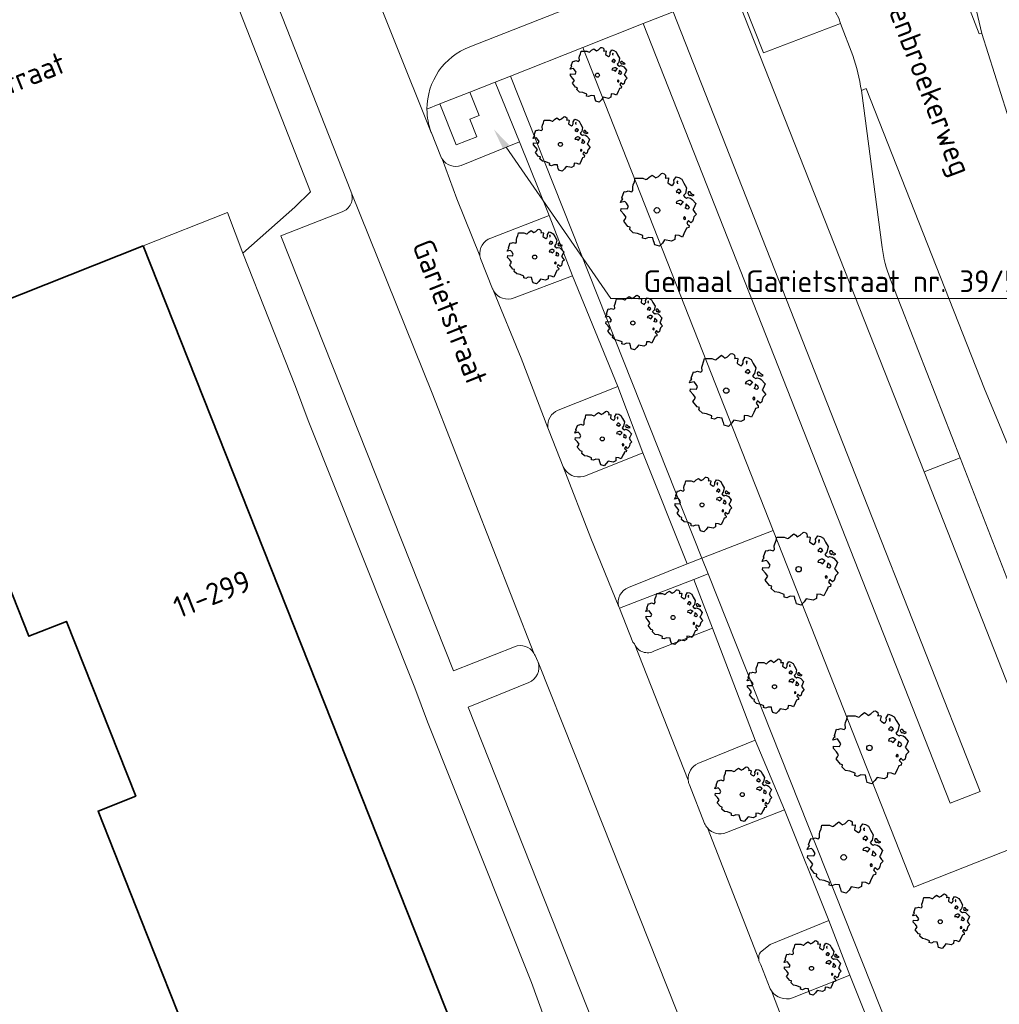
# Model space of a CAD drawing. Header units: metres. Extents: x 152391 to 157968, y 462336 to 467280.
# Tile 153 of 256: x 154747 to 154808, y 464334 to 464395. Entities that reach past the tile are written whole.
import ezdxf
from ezdxf import colors
from ezdxf.entities.mleader import LeaderData, LeaderLine
from ezdxf.enums import TextEntityAlignment as Align
from ezdxf.math import Vec2, Vec3

# ---------------------------------------------------------------- set-up
doc = ezdxf.new("R2010")
doc.units = ezdxf.units.M
doc.header["$LTSCALE"] = 0.75
doc.layers.get('0').update_dxf_attribs({"lineweight": 25})
for name, color, linetype, lineweight in [('B-GV-GR-BOOM-S', 252, 'Continuous', 25), ('B-OI-OG-TERREIN_PLANGEBIED-T18', 1, 'Continuous', 18), ('B-WE-GR-BEPLANTING_CULTUUR_BODEMBEDEKKER-GV', 251, 'Continuous', 18), ('B-WE-GR-BEPLANTING_CULTUUR_HEESTERS-GV', 251, 'Continuous', 18), ('B-WE-GR-GROENVOORZIENING-GV', 251, 'Continuous', 18), ('B-WE-GR-HAAG-GV', 251, 'Continuous', 13), ('B-WE-OG-BEBOUWING-GV', 6, 'Continuous', 35), ('B-WE-OG-BEBOUWING-T18', 1, 'Continuous', 18), ('B-WE-OG-TERREIN_CULTUURSCHEIDING-GV', 251, 'Continuous', 18), ('B-WE-OG-TOPOGRAFIE-T18', 1, 'Continuous', 18), ('B-WE-VH-VERHARDING_ASFALT-GV', 251, 'Continuous', 18), ('B-WE-VH-VERHARDING_BETON-GV', 251, 'Continuous', 18), ('B-WE-VH-VERHARDING_BETONSTRAATSTEEN-GV', 251, 'Continuous', 18), ('B-WE-VH-VERHARDING_TEGEL-GV', 251, 'Continuous', 18)]:
    doc.layers.add(name, color=color, linetype=linetype, lineweight=lineweight)
doc.styles.add('NLCS-ISO-M750-T18', font='NLCS-ISO.ttf', dxfattribs={"height": 1.35})

# ---------------------------------------------------------------- blocks, each defined once
blk = doc.blocks.new('SGR-BOOM_21_30')
at = {"linetype": 'Continuous'}
for p, q in [((-1.109, 1.187), (-1.051, 1.335)), ((-1.051, 1.335), (-1.016, 1.499)), ((-1.016, 1.499), (-0.668, 1.499)), ((-0.668, 1.499), (-0.516, 1.433)), ((-0.516, 1.433), (-0.47, 1.45)), ((-0.47, 1.45), (-0.365, 1.548)), ((-0.365, 1.548), (-0.226, 1.647)), ((-0.226, 1.647), (-0.133, 1.581)), ((-0.133, 1.581), (-0.063, 1.515)), ((-0.063, 1.515), (0.065, 1.581)), ((0.065, 1.581), (0.205, 1.712)), ((0.205, 1.712), (0.263, 1.729)), ((0.263, 1.729), (0.333, 1.696)), ((0.333, 1.696), (0.391, 1.647)), ((0.402, 1.532), (0.379, 1.499)), ((0.379, 1.499), (0.53, 1.515)), ((0.391, 1.647), (0.402, 1.532)), ((0.542, 1.483), (0.507, 1.285)), ((0.507, 1.285), (0.565, 1.236)), ((0.53, 1.515), (0.542, 1.483)), ((0.565, 1.236), (0.693, 1.154)), ((0.751, 1.203), (0.798, 1.285)), ((0.786, 1.4), (0.891, 1.565)), ((0.798, 1.285), (0.786, 1.4)), ((0.891, 1.565), (1.019, 1.532)), ((0.972, 1.368), (0.926, 1.335)), ((0.926, 1.335), (0.949, 1.253)), ((0.949, 1.253), (0.961, 1.236)), ((0.961, 1.269), (0.972, 1.368)), ((1.019, 1.532), (1.158, 1.45)), ((1.158, 1.45), (1.251, 1.269)), ((1.251, 1.269), (1.379, 1.055)), ((-1.633, 0.579), (-1.528, 0.875)), ((-1.528, 0.875), (-1.458, 0.858)), ((-1.458, 0.858), (-1.342, 0.908)), ((-1.342, 0.908), (-1.179, 0.858)), ((-1.179, 0.858), (-1.121, 0.924)), ((-1.133, 1.088), (-1.109, 1.187)), ((-1.121, 0.924), (-1.133, 1.088)), ((0.693, 1.154), (0.751, 1.203)), ((0.937, 0.908), (0.891, 0.875)), ((0.891, 0.875), (0.926, 0.825)), ((0.926, 0.825), (0.984, 0.842)), ((0.972, 0.973), (0.937, 0.908)), ((1.03, 0.973), (0.972, 0.973)), ((0.984, 0.842), (1.03, 0.776)), ((1.077, 0.94), (1.03, 0.973)), ((1.03, 0.776), (1.077, 0.842)), ((1.124, 0.875), (1.077, 0.94)), ((1.077, 0.842), (1.124, 0.875)), ((1.321, 0.793), (1.228, 0.694)), ((1.228, 0.694), (1.275, 0.628)), ((1.275, 0.628), (1.379, 0.563)), ((1.379, 1.055), (1.321, 0.793)), ((1.472, 0.858), (1.438, 0.809)), ((1.438, 0.809), (1.461, 0.743)), ((1.461, 0.743), (1.531, 0.694)), ((1.542, 0.858), (1.472, 0.858)), ((1.531, 0.727), (1.635, 0.678)), ((1.531, 0.694), (1.542, 0.727)), ((1.624, 0.76), (1.542, 0.858)), ((1.728, 0.71), (1.624, 0.76)), ((1.635, 0.678), (1.728, 0.71)), ((-1.703, 0.365), (-1.656, 0.48)), ((-1.493, 0.415), (-1.703, 0.365)), ((-1.679, -0.029), (-1.668, 0.086)), ((-1.668, 0.086), (-1.389, 0.07)), ((-1.656, 0.48), (-1.598, 0.53)), ((-1.598, 0.53), (-1.633, 0.579)), ((-1.423, 0.333), (-1.493, 0.415)), ((-1.33, 0.185), (-1.423, 0.333)), ((-1.389, 0.07), (-1.33, 0.185)), ((0.926, 0.415), (0.891, 0.333)), ((0.891, 0.333), (1.03, 0.316)), ((1.054, 0.464), (0.926, 0.415)), ((1.03, 0.316), (1.112, 0.251)), ((1.112, 0.464), (1.054, 0.464)), ((1.217, 0.398), (1.112, 0.464)), ((1.112, 0.251), (1.205, 0.365)), ((1.205, 0.365), (1.24, 0.415)), ((1.344, 0.185), (1.31, 0.103)), ((1.434, 0.049), (1.31, 0.103)), ((1.356, 0.3), (1.344, 0.234)), ((1.344, 0.234), (1.344, 0.185)), ((1.426, 0.234), (1.356, 0.3)), ((1.379, 0.563), (1.438, 0.595)), ((1.472, 0.201), (1.426, 0.234)), ((1.434, 0.049), (1.507, 0.136)), ((1.438, 0.595), (1.565, 0.563)), ((1.507, 0.136), (1.472, 0.201)), ((1.565, 0.563), (1.635, 0.513)), ((1.635, 0.513), (1.81, 0.316)), ((1.717, 0.103), (1.67, 0.037)), ((1.67, 0.037), (1.763, -0.094)), ((1.81, 0.316), (1.717, 0.103)), ((-1.54, -0.177), (-1.679, -0.029)), ((-1.551, -0.505), (-1.493, -0.423)), ((-1.354, -0.752), (-1.551, -0.505)), ((-1.435, -0.324), (-1.54, -0.177)), ((-1.493, -0.423), (-1.435, -0.324)), ((1.286, -0.292), (1.24, -0.357)), ((1.24, -0.357), (1.251, -0.423)), ((1.263, -0.423), (1.333, -0.407)), ((1.333, -0.341), (1.286, -0.292)), ((1.333, -0.407), (1.333, -0.341)), ((1.461, -0.472), (1.391, -0.587)), ((1.391, -0.587), (1.426, -0.637)), ((1.577, -0.587), (1.461, -0.472)), ((1.658, -0.522), (1.577, -0.587)), ((1.682, -0.423), (1.658, -0.522)), ((1.717, -0.308), (1.682, -0.423)), ((1.845, -0.177), (1.717, -0.308)), ((1.763, -0.094), (1.845, -0.177)), ((-1.249, -0.784), (-1.354, -0.752)), ((-1.272, -0.899), (-1.249, -0.784)), ((-1.109, -1.047), (-1.272, -0.899)), ((-0.912, -1.08), (-1.109, -1.047)), ((-0.668, -1.179), (-0.912, -1.08)), ((-0.679, -1.294), (-0.668, -1.179)), ((0.844, -1.162), (0.833, -1.359)), ((1.03, -1.179), (0.844, -1.162)), ((1.182, -1.244), (1.03, -1.179)), ((1.286, -1.014), (1.182, -1.244)), ((1.356, -0.883), (1.286, -1.014)), ((1.368, -0.834), (1.356, -0.883)), ((1.484, -0.801), (1.368, -0.834)), ((1.426, -0.637), (1.496, -0.702)), ((1.496, -0.702), (1.484, -0.801)), ((-0.551, -1.326), (-0.679, -1.294)), ((-0.4, -1.261), (-0.551, -1.326)), ((-0.191, -1.277), (-0.4, -1.261)), ((-0.156, -1.425), (-0.191, -1.277)), ((-0.133, -1.491), (-0.156, -1.425)), ((-0.098, -1.606), (-0.133, -1.491)), ((0.112, -1.671), (-0.098, -1.606)), ((0.251, -1.524), (0.112, -1.671)), ((0.356, -1.376), (0.251, -1.524)), ((0.682, -1.441), (0.356, -1.376)), ((0.833, -1.359), (0.682, -1.441))]:
    blk.add_line(p, q, dxfattribs=at)
blk.add_circle((0, 0), 0.126, dxfattribs=at)
blk = doc.blocks.new('SGR-BOOM_31_50')
at = {"linetype": 'Continuous'}
for p, q in [((-1.402, 1.78), (-1.355, 1.999)), ((-1.355, 1.999), (-0.89, 1.999)), ((-0.89, 1.999), (-0.688, 1.911)), ((-0.688, 1.911), (-0.626, 1.933)), ((-0.626, 1.933), (-0.487, 2.064)), ((-0.487, 2.064), (-0.301, 2.196)), ((-0.301, 2.196), (-0.177, 2.108)), ((-0.177, 2.108), (-0.084, 2.02)), ((-0.084, 2.02), (0.087, 2.108)), ((0.087, 2.108), (0.273, 2.283)), ((0.273, 2.283), (0.351, 2.305)), ((0.351, 2.305), (0.444, 2.261)), ((0.444, 2.261), (0.521, 2.196)), ((0.537, 2.042), (0.506, 1.999)), ((0.506, 1.999), (0.707, 2.02)), ((0.521, 2.196), (0.537, 2.042)), ((0.723, 1.977), (0.676, 1.714)), ((0.707, 2.02), (0.723, 1.977)), ((1.048, 1.867), (1.188, 2.086)), ((1.064, 1.714), (1.048, 1.867)), ((1.188, 2.086), (1.358, 2.042)), ((1.358, 2.042), (1.545, 1.933)), ((1.545, 1.933), (1.669, 1.692)), ((-1.572, 1.144), (-1.495, 1.232)), ((-1.51, 1.451), (-1.479, 1.582)), ((-1.495, 1.232), (-1.51, 1.451)), ((-1.479, 1.582), (-1.402, 1.78)), ((0.676, 1.714), (0.754, 1.648)), ((0.754, 1.648), (0.924, 1.539)), ((0.924, 1.539), (1.002, 1.604)), ((1.002, 1.604), (1.064, 1.714)), ((1.296, 1.823), (1.234, 1.78)), ((1.234, 1.78), (1.265, 1.67)), ((1.296, 1.298), (1.25, 1.21)), ((1.265, 1.67), (1.281, 1.648)), ((1.281, 1.692), (1.296, 1.823)), ((1.374, 1.298), (1.296, 1.298)), ((1.436, 1.254), (1.374, 1.298)), ((1.498, 1.166), (1.436, 1.254)), ((1.669, 1.692), (1.839, 1.407)), ((1.839, 1.407), (1.762, 1.057)), ((-2.27, 0.487), (-2.208, 0.641)), ((-2.208, 0.641), (-2.131, 0.706)), ((-2.177, 0.772), (-2.038, 1.166)), ((-2.131, 0.706), (-2.177, 0.772)), ((-2.038, 1.166), (-1.944, 1.144)), ((-1.944, 1.144), (-1.789, 1.21)), ((-1.789, 1.21), (-1.572, 1.144)), ((1.25, 1.21), (1.188, 1.166)), ((1.188, 1.166), (1.234, 1.101)), ((1.234, 1.101), (1.312, 1.122)), ((1.405, 0.619), (1.234, 0.553)), ((1.312, 1.122), (1.374, 1.035)), ((1.374, 1.035), (1.436, 1.122)), ((1.483, 0.619), (1.405, 0.619)), ((1.436, 1.122), (1.498, 1.166)), ((1.622, 0.531), (1.483, 0.619)), ((1.762, 1.057), (1.638, 0.925)), ((1.638, 0.925), (1.7, 0.838)), ((1.7, 0.838), (1.839, 0.75)), ((1.839, 0.75), (1.917, 0.794)), ((1.963, 1.144), (1.917, 1.079)), ((1.917, 1.079), (1.948, 0.991)), ((1.917, 0.794), (2.087, 0.75)), ((1.948, 0.991), (2.041, 0.925)), ((2.056, 1.144), (1.963, 1.144)), ((2.041, 0.969), (2.18, 0.903)), ((2.041, 0.925), (2.056, 0.969)), ((2.165, 1.013), (2.056, 1.144)), ((2.087, 0.75), (2.18, 0.684)), ((2.304, 0.947), (2.165, 1.013)), ((2.18, 0.903), (2.304, 0.947)), ((2.18, 0.684), (2.413, 0.422)), ((-1.991, 0.553), (-2.27, 0.487)), ((-2.239, -0.038), (-2.224, 0.115)), ((-2.224, 0.115), (-1.851, 0.093)), ((-1.898, 0.444), (-1.991, 0.553)), ((-1.774, 0.246), (-1.898, 0.444)), ((-1.851, 0.093), (-1.774, 0.246)), ((1.234, 0.553), (1.188, 0.444)), ((1.188, 0.444), (1.374, 0.422)), ((1.374, 0.422), (1.483, 0.334)), ((1.483, 0.334), (1.607, 0.487)), ((1.607, 0.487), (1.653, 0.553)), ((1.793, 0.246), (1.746, 0.137)), ((1.911, 0.065), (1.746, 0.137)), ((1.808, 0.4), (1.793, 0.312)), ((1.793, 0.312), (1.793, 0.246)), ((1.901, 0.312), (1.808, 0.4)), ((1.963, 0.268), (1.901, 0.312)), ((1.911, 0.065), (2.01, 0.181)), ((2.01, 0.181), (1.963, 0.268)), ((2.289, 0.137), (2.227, 0.049)), ((2.227, 0.049), (2.351, -0.126)), ((2.413, 0.422), (2.289, 0.137)), ((-2.053, -0.235), (-2.239, -0.038)), ((-2.069, -0.673), (-1.991, -0.564)), ((-1.913, -0.433), (-2.053, -0.235)), ((-1.991, -0.564), (-1.913, -0.433)), ((1.715, -0.389), (1.653, -0.476)), ((1.653, -0.476), (1.669, -0.564)), ((1.684, -0.564), (1.777, -0.542)), ((1.777, -0.454), (1.715, -0.389)), ((1.777, -0.542), (1.777, -0.454)), ((2.242, -0.564), (2.211, -0.695)), ((2.289, -0.411), (2.242, -0.564)), ((2.459, -0.235), (2.289, -0.411)), ((2.351, -0.126), (2.459, -0.235)), ((-1.805, -1.002), (-2.069, -0.673)), ((-1.665, -1.046), (-1.805, -1.002)), ((-1.696, -1.199), (-1.665, -1.046)), ((-1.479, -1.396), (-1.696, -1.199)), ((1.808, -1.177), (1.715, -1.352)), ((1.824, -1.112), (1.808, -1.177)), ((1.979, -1.068), (1.824, -1.112)), ((1.948, -0.63), (1.855, -0.783)), ((1.855, -0.783), (1.901, -0.849)), ((1.901, -0.849), (1.994, -0.936)), ((2.103, -0.783), (1.948, -0.63)), ((1.994, -0.936), (1.979, -1.068)), ((2.211, -0.695), (2.103, -0.783)), ((-1.216, -1.44), (-1.479, -1.396)), ((-0.89, -1.571), (-1.216, -1.44)), ((-0.906, -1.725), (-0.89, -1.571)), ((-0.735, -1.769), (-0.906, -1.725)), ((-0.533, -1.681), (-0.735, -1.769)), ((-0.254, -1.703), (-0.533, -1.681)), ((-0.208, -1.9), (-0.254, -1.703)), ((0.475, -1.834), (0.335, -2.031)), ((0.909, -1.922), (0.475, -1.834)), ((1.11, -1.812), (0.909, -1.922)), ((1.126, -1.55), (1.11, -1.812)), ((1.374, -1.571), (1.126, -1.55)), ((1.576, -1.659), (1.374, -1.571)), ((1.715, -1.352), (1.576, -1.659)), ((-0.177, -1.988), (-0.208, -1.9)), ((-0.13, -2.141), (-0.177, -1.988)), ((0.149, -2.229), (-0.13, -2.141)), ((0.335, -2.031), (0.149, -2.229))]:
    blk.add_line(p, q, dxfattribs=at)
blk.add_circle((0, 0), 0.169, dxfattribs=at)

msp = doc.modelspace()

# ---------------------------------------------------------------- linework, layer by layer
at = {"layer": 'B-WE-GR-BEPLANTING_CULTUUR_BODEMBEDEKKER-GV'}
for points in [[(154778.23, 464377.56), (154781.86, 464378.94), (154780.41, 464382.69), (154776.77, 464381.28)], [(154776.093, 464380.166), (154776.14, 464380), (154776.887, 464378.117), (154776.89, 464378.111), (154776.941, 464378.008)], [(154782.55, 464366.47), (154786.23, 464367.94), (154784.66, 464372.06), (154780.95, 464370.59)], [(154780.327, 464369.494), (154780.39, 464369.28), (154781.27, 464367.06)], [(154789.388, 464360.073), (154784.773, 464358.273), (154785.6, 464356.16), (154785.702, 464356.057)], [(154786.94, 464355.63), (154790.55, 464357.03), (154789.388, 464360.073)], [(154791.41, 464344.34), (154795.02, 464345.75), (154793.2, 464350.09), (154789.64, 464348.63)], [(154789.046, 464347.601), (154789.047, 464347.591)], [(154789.11, 464347.31), (154790.06, 464344.91)], [(154795.52, 464334.06), (154799.09, 464335.47), (154797.77, 464338.88), (154794.14, 464337.38), (154793.53, 464336.91)], [(154793.55, 464336.13), (154794.14, 464334.63), (154794.208, 464334.504)]]:
    msp.add_lwpolyline(points, dxfattribs=at)
for points in [[(154776.77, 464381.28, 0.357977), (154776.093, 464380.166)], [(154776.941, 464378.008, 0.378442), (154778.23, 464377.56)], [(154780.95, 464370.59, 0.338156), (154780.327, 464369.494)], [(154781.27, 464367.06, 0.362537), (154782.55, 464366.47)], [(154785.702, 464356.057, 0.459549), (154786.94, 464355.63)], [(154789.64, 464348.63, 0.314855), (154789.046, 464347.601)], [(154789.047, 464347.591, 0.088509), (154789.11, 464347.31)], [(154790.06, 464344.91, 0.082126), (154790.231, 464344.623)], [(154790.231, 464344.623, 0.328265), (154791.41, 464344.34)], [(154793.53, 464336.91, 0.178506), (154793.422, 464336.451)], [(154793.422, 464336.451, 0.131112), (154793.55, 464336.13)], [(154794.208, 464334.504, 0.327855), (154795.52, 464334.06)]]:
    msp.add_lwpolyline(points, format="xyb", dxfattribs=at)
at = {"layer": 'B-WE-GR-BEPLANTING_CULTUUR_HEESTERS-GV'}
for points in [[(154774.94, 464385.78), (154778.56, 464387.25), (154777.051, 464390.97), (154775.475, 464390.347), (154776.052, 464388.888), (154775.479, 464388.661), (154775.908, 464387.578), (154774.621, 464387.069), (154773.616, 464389.611), (154772.807, 464389.291)], [(154773.072, 464387.843), (154773.083, 464387.812), (154773.66, 464386.34), (154773.738, 464386.199), (154773.741, 464386.194)]]:
    msp.add_lwpolyline(points, dxfattribs=at)
for points in [[(154772.807, 464389.291, 0.090473), (154773.072, 464387.843)], [(154773.741, 464386.194, 0.345301), (154774.94, 464385.78)]]:
    msp.add_lwpolyline(points, format="xyb", dxfattribs=at)
at = {"layer": 'B-WE-GR-GROENVOORZIENING-GV'}
msp.add_lwpolyline([(154784.66, 464372.06), (154786.23, 464367.94), (154788.968, 464361.035), (154789.887, 464361.395), (154777.993, 464391.342), (154777.051, 464390.97), (154778.56, 464387.25), (154780.41, 464382.69), (154781.86, 464378.94)], close=True, dxfattribs=at)
msp.add_lwpolyline([(154820.023, 464312.411), (154806.062, 464320.667), (154790.275, 464360.418), (154789.388, 464360.073), (154790.55, 464357.03), (154793.2, 464350.09), (154795.02, 464345.75), (154797.77, 464338.88), (154799.09, 464335.47), (154801.83, 464328.59), (154805.258, 464319.978), (154819.55, 464311.53)], dxfattribs=at)
at = {"layer": 'B-WE-GR-HAAG-GV'}
msp.add_lwpolyline([(154780.41, 464382.69), (154781.86, 464378.94), (154784.66, 464372.06), (154786.23, 464367.94), (154788.968, 464361.035), (154789.887, 464361.395), (154777.993, 464391.342), (154777.051, 464390.97), (154778.56, 464387.25)], close=True, dxfattribs=at)
msp.add_lwpolyline([(154820.023, 464312.411), (154806.062, 464320.667), (154790.275, 464360.418), (154789.388, 464360.073), (154790.55, 464357.03), (154793.2, 464350.09), (154795.02, 464345.75), (154797.77, 464338.88), (154799.09, 464335.47), (154801.83, 464328.59), (154805.258, 464319.978), (154819.55, 464311.53)], dxfattribs=at)
at = {"layer": 'B-WE-OG-BEBOUWING-GV'}
for points in [[(154795.41, 464305.19), (154794.44, 464306.09), (154795.13, 464307.31), (154788.784, 464310.746), (154780.52, 464315.22), (154780.391, 464314.982), (154779.163, 464314.509), (154778.308, 464316.73), (154780.23, 464317.47), (154777.45, 464324.69), (154776.712, 464326.463), (154755.175, 464380.792), (154743.064, 464375.991)], [(154745.007, 464364.251), (154748.066, 464356.535), (154750.405, 464357.462), (154754.707, 464346.603), (154752.37, 464345.677), (154755.429, 464337.961), (154759.715, 464327.15), (154762.773, 464319.434), (154765.104, 464320.358), (154765.27, 464319.94), (154762.635, 464318.81)]]:
    msp.add_lwpolyline(points, dxfattribs=at)
at = {"layer": 'B-WE-OG-TERREIN_CULTUURSCHEIDING-GV'}
for points in [[(154840.73, 464314.027), (154840.826, 464321.248), (154841.083, 464331.912), (154841.14, 464334.269), (154841.464, 464343.463), (154840.746, 464347.565), (154820.355, 464398.351), (154810.16, 464401.16), (154806.065, 464399.2), (154807.292, 464393.987), (154809.253, 464387.782), (154810.756, 464384.058), (154824.507, 464348.773), (154827.552, 464340.454), (154827.781, 464339.756), (154830.796, 464330.588), (154831.493, 464328.602), (154836.914, 464312.722)], [(154786.24, 464394.604), (154782.498, 464393.124), (154794.322, 464363.114), (154803.057, 464340.943), (154812.408, 464344.626), (154803.693, 464366.746), (154792.257, 464395.77), (154790.135, 464396.145), (154788.1, 464395.34), (154799.94, 464365.291), (154807.188, 464346.896), (154805.327, 464346.163), (154798.075, 464364.569)], [(154788.1, 464395.34), (154786.24, 464394.604), (154798.075, 464364.569), (154805.327, 464346.163), (154807.188, 464346.896), (154799.94, 464365.291)], [(154777.993, 464391.342), (154789.887, 464361.395), (154794.322, 464363.114), (154782.498, 464393.124)]]:
    msp.add_lwpolyline(points, close=True, dxfattribs=at)
for points in [[(154799.276, 464392.616), (154798.512, 464394.62), (154793.728, 464392.785), (154792.56, 464395.716), (154792.257, 464395.77), (154803.693, 464366.746), (154805.932, 464367.614), (154802.312, 464376.894), (154801.591, 464378.754)], [(154801.095, 464380.696), (154799.801, 464390.448)], [(154817.437, 464343.647), (154809.771, 464357.773), (154809.561, 464358.312), (154805.932, 464367.614), (154803.693, 464366.746), (154812.408, 464344.626), (154803.057, 464340.943), (154794.322, 464363.114), (154789.887, 464361.395), (154790.275, 464360.418), (154806.062, 464320.667), (154820.023, 464312.411)]]:
    msp.add_lwpolyline(points, dxfattribs=at)
for points in [[(154799.801, 464390.448, 0.041099), (154799.276, 464392.616)], [(154801.591, 464378.754, -0.068007), (154801.095, 464380.696)]]:
    msp.add_lwpolyline(points, format="xyb", dxfattribs=at)
at = {"layer": 'B-WE-VH-VERHARDING_ASFALT-GV'}
for points in [[(154819.027, 464336.588), (154823.533, 464338.219), (154827.781, 464339.756), (154827.552, 464340.454), (154824.507, 464348.773), (154810.756, 464384.058), (154809.253, 464387.782), (154807.292, 464393.987), (154807.129, 464393.959), (154798.387, 464416.602), (154795.611, 464423.667), (154792.44, 464431.236)], [(154785.81, 464427.97), (154790.57, 464416.017), (154791.328, 464414.089), (154792.17, 464411.97), (154798.221, 464395.276), (154798.39, 464394.94), (154798.512, 464394.62), (154799.276, 464392.616)], [(154743.064, 464375.991), (154755.175, 464380.792), (154760.416, 464382.872), (154761.359, 464380.338), (154764.59, 464383.192), (154765.559, 464384.16), (154755.287, 464410.404)], [(154799.801, 464390.448), (154800.099, 464390.577), (154807.453, 464371.911), (154814.018, 464356.122)]]:
    msp.add_lwpolyline(points, dxfattribs=at)
msp.add_lwpolyline([(154799.276, 464392.616, -0.041099), (154799.801, 464390.448)], format="xyb", dxfattribs=at)
at = {"layer": 'B-WE-VH-VERHARDING_BETON-GV'}
for points in [[(154792.44, 464431.236), (154795.611, 464423.667), (154798.387, 464416.602), (154807.129, 464393.959), (154807.292, 464393.987), (154806.065, 464399.2), (154804.748, 464404.798), (154804.066, 464407.698), (154802.492, 464414.388), (154800.333, 464419.815), (154793.915, 464435.951), (154793.728, 464436.421), (154788.924, 464442.715), (154788.779, 464442.661), (154789.659, 464439.714)], [(154814.018, 464356.122), (154807.453, 464371.911), (154800.099, 464390.577), (154799.801, 464390.448), (154801.095, 464380.696)], [(154801.591, 464378.754), (154802.312, 464376.894), (154805.932, 464367.614), (154809.561, 464358.312), (154809.771, 464357.773), (154817.437, 464343.647)]]:
    msp.add_lwpolyline(points, dxfattribs=at)
msp.add_lwpolyline([(154773.616, 464389.611), (154774.621, 464387.069), (154775.908, 464387.578), (154775.479, 464388.661), (154776.052, 464388.888), (154775.475, 464390.347)], close=True, dxfattribs=at)
msp.add_lwpolyline([(154801.095, 464380.696, 0.068007), (154801.591, 464378.754)], format="xyb", dxfattribs=at)
at = {"layer": 'B-WE-VH-VERHARDING_BETONSTRAATSTEEN-GV'}
for points in [[(154750.675, 464437.433), (154747.634, 464436.198), (154750.519, 464428.805), (154768.075, 464384.19), (154768.098, 464384.133), (154773.128, 464371.632), (154779.451, 464355.484)], [(154781.27, 464367.06), (154780.39, 464369.28), (154780.327, 464369.494), (154778.661, 464373.809), (154776.941, 464378.008), (154776.89, 464378.111), (154776.887, 464378.117), (154776.14, 464380), (154776.093, 464380.166), (154774.661, 464383.72), (154773.741, 464386.194), (154773.738, 464386.199), (154773.66, 464386.34), (154773.083, 464387.812), (154773.072, 464387.843), (154768.434, 464399.438)], [(154768.434, 464399.438), (154773.072, 464387.843)], [(154775.47, 464393.16), (154788.94, 464398.47)], [(154778.56, 464387.25), (154774.94, 464385.78)], [(154776.77, 464381.28), (154780.41, 464382.69), (154778.56, 464387.25)], [(154773.741, 464386.194), (154774.661, 464383.72), (154776.093, 464380.166)], [(154779.451, 464355.484), (154773.128, 464371.632), (154768.098, 464384.133)], [(154767.53, 464382.91), (154763.73, 464381.41), (154774.45, 464354.38), (154778.25, 464355.88)], [(154780.95, 464370.59), (154784.66, 464372.06), (154781.86, 464378.94), (154778.23, 464377.56)], [(154776.941, 464378.008), (154778.661, 464373.809), (154780.327, 464369.494)], [(154786.23, 464367.94), (154782.55, 464366.47)], [(154785.33, 464359.56), (154788.968, 464361.035), (154786.23, 464367.94)], [(154781.27, 464367.06), (154782.999, 464362.632), (154784.733, 464358.371)], [(154789.047, 464347.591), (154789.046, 464347.601), (154785.702, 464356.057), (154785.6, 464356.16), (154784.773, 464358.273), (154784.77, 464358.28), (154784.733, 464358.371), (154782.999, 464362.632), (154781.27, 464367.06)], [(154789.64, 464348.63), (154793.2, 464350.09), (154790.55, 464357.03), (154786.94, 464355.63)], [(154785.702, 464356.057), (154789.046, 464347.601)], [(154779.52, 464355.34), (154779.7, 464354.97), (154779.714, 464354.926), (154781.981, 464349.249), (154791.771, 464324.587), (154792.94, 464321.485)], [(154779.13, 464353.66), (154775.36, 464352.13), (154787.02, 464322.69), (154791.771, 464324.587), (154781.981, 464349.249), (154779.714, 464354.926)], [(154790.06, 464344.91), (154789.11, 464347.31)], [(154795.02, 464345.75), (154791.41, 464344.34)], [(154793.53, 464336.91), (154794.14, 464337.38), (154797.77, 464338.88), (154795.02, 464345.75)], [(154790.231, 464344.623), (154793.422, 464336.451)], [(154793.422, 464336.451), (154790.231, 464344.623)], [(154797.8, 464325.47), (154797.309, 464326.753), (154795.861, 464330.192), (154794.208, 464334.504), (154794.14, 464334.63), (154793.55, 464336.13)], [(154794.208, 464334.504), (154795.861, 464330.192), (154797.309, 464326.753), (154801.83, 464328.59), (154799.09, 464335.47), (154795.52, 464334.06)]]:
    msp.add_lwpolyline(points, dxfattribs=at)
for points in [[(154772.807, 464389.291, -0.312938), (154775.47, 464393.16)], [(154773.072, 464387.843, -0.090473), (154772.807, 464389.291)], [(154774.94, 464385.78, -0.345301), (154773.741, 464386.194)], [(154768.098, 464384.133, -0.423681), (154767.53, 464382.91)], [(154776.093, 464380.166, -0.357977), (154776.77, 464381.28)], [(154778.23, 464377.56, -0.378442), (154776.941, 464378.008)], [(154780.327, 464369.494, -0.338156), (154780.95, 464370.59)], [(154782.55, 464366.47, -0.362537), (154781.27, 464367.06)], [(154784.733, 464358.371, -0.403026), (154785.33, 464359.56)], [(154778.25, 464355.88, -0.377846), (154779.451, 464355.484)], [(154786.94, 464355.63, -0.459549), (154785.702, 464356.057)], [(154779.451, 464355.484, -0.033651), (154779.52, 464355.34)], [(154779.714, 464354.926, -0.385733), (154779.13, 464353.66)], [(154789.046, 464347.601, -0.314855), (154789.64, 464348.63)], [(154789.11, 464347.31, -0.088509), (154789.047, 464347.591)], [(154790.231, 464344.623, -0.082126), (154790.06, 464344.91)], [(154791.41, 464344.34, -0.328265), (154790.231, 464344.623)], [(154793.422, 464336.451, -0.178506), (154793.53, 464336.91)], [(154793.55, 464336.13, -0.131112), (154793.422, 464336.451)], [(154795.52, 464334.06, -0.327855), (154794.208, 464334.504)]]:
    msp.add_lwpolyline(points, format="xyb", dxfattribs=at)
at = {"layer": 'B-WE-VH-VERHARDING_TEGEL-GV'}
for points in [[(154768.098, 464384.133), (154768.075, 464384.19), (154750.519, 464428.805), (154747.634, 464436.198), (154744.529, 464443.623), (154742.344, 464442.832), (154743.646, 464439.717), (154752.91, 464416.22), (154754.4, 464412.422)], [(154754.4, 464412.422), (154755.13, 464410.56), (154755.287, 464410.404), (154765.559, 464384.16), (154764.59, 464383.192), (154761.359, 464380.338), (154764.64, 464372.06), (154765.42, 464369.94), (154772.048, 464353.339), (154772.838, 464351.219), (154779.3, 464335.03), (154780.079, 464332.84), (154784.61, 464321.69), (154788.784, 464310.746), (154795.13, 464307.31), (154796.445, 464306.585), (154802.55, 464303.22), (154805.44, 464301.69), (154816.386, 464295.862), (154818.69, 464296.84), (154812.068, 464300.442), (154809.785, 464301.684), (154803.91, 464304.88)], [(154788.94, 464398.47), (154775.47, 464393.16)], [(154772.807, 464389.291), (154773.616, 464389.611), (154775.475, 464390.347), (154777.051, 464390.97), (154777.993, 464391.342), (154782.498, 464393.124), (154786.24, 464394.604), (154788.1, 464395.34), (154790.135, 464396.145), (154792.257, 464395.77), (154792.56, 464395.716), (154793.728, 464392.785), (154798.512, 464394.62), (154798.39, 464394.94), (154798.221, 464395.276)], [(154778.25, 464355.88), (154774.45, 464354.38), (154763.73, 464381.41), (154767.53, 464382.91)], [(154784.733, 464358.371), (154784.77, 464358.28), (154784.773, 464358.273), (154789.388, 464360.073), (154790.275, 464360.418), (154789.887, 464361.395), (154788.968, 464361.035)], [(154788.968, 464361.035), (154785.33, 464359.56)], [(154779.714, 464354.926), (154779.7, 464354.97), (154779.52, 464355.34)], [(154792.94, 464321.485), (154791.771, 464324.587), (154787.02, 464322.69), (154775.36, 464352.13), (154779.13, 464353.66)]]:
    msp.add_lwpolyline(points, dxfattribs=at)
for points in [[(154775.47, 464393.16, 0.312938), (154772.807, 464389.291)], [(154767.53, 464382.91, 0.423681), (154768.098, 464384.133)], [(154785.33, 464359.56, 0.403026), (154784.733, 464358.371)], [(154779.451, 464355.484, 0.377846), (154778.25, 464355.88)], [(154779.52, 464355.34, 0.033651), (154779.451, 464355.484)], [(154779.13, 464353.66, 0.385733), (154779.714, 464354.926)]]:
    msp.add_lwpolyline(points, format="xyb", dxfattribs=at)

# ---------------------------------------------------------------- block references
at = {"layer": 'B-GV-GR-BOOM-S', "transparency": 33554559}
for name, p in [('SGR-BOOM_21_30', (154783.4, 464391.4)), ('SGR-BOOM_21_30', (154781.1, 464387.1)), ('SGR-BOOM_31_50', (154787.1, 464383)), ('SGR-BOOM_21_30', (154779.5, 464380.1)), ('SGR-BOOM_21_30', (154785.6, 464376)), ('SGR-BOOM_31_50', (154791.4, 464371.8)), ('SGR-BOOM_21_30', (154783.7, 464368.8)), ('SGR-BOOM_21_30', (154789.9, 464364.7)), ('SGR-BOOM_31_50', (154795.9, 464360.7)), ('SGR-BOOM_21_30', (154788.1, 464357.7)), ('SGR-BOOM_21_30', (154794.4, 464353.4)), ('SGR-BOOM_31_50', (154800.3, 464349.6)), ('SGR-BOOM_21_30', (154792.4, 464346.7)), ('SGR-BOOM_31_50', (154798.7, 464342.8)), ('SGR-BOOM_21_30', (154804.7, 464338.8)), ('SGR-BOOM_21_30', (154796.7, 464335.9))]:
    msp.add_blockref(name, p, dxfattribs=at)

# ---------------------------------------------------------------- texts
at = {"layer": 'B-WE-OG-BEBOUWING-T18', "style": 'NLCS-ISO-M750-T18'}
msp.add_text('11-299', height=1.35, rotation=21.6, dxfattribs=at).set_placement((154759.447, 464359.162), align=Align.MIDDLE)
at = {"layer": 'B-WE-OG-TOPOGRAFIE-T18', "style": 'NLCS-ISO-M750-T18'}
for s, rotation, p in [('Kattenbroekerweg', 290.9, (154803.317, 464391.896)), ('Rigantstraat', 21.8, (154745.817, 464390.283)), ('Garietstraat', 291.6, (154774.248, 464376.658))]:
    msp.add_text(s, height=1.35, rotation=rotation, dxfattribs=at).set_placement(p, align=Align.MIDDLE)

# ---------------------------------------------------------------- leaders
at = {"layer": 'B-OI-OG-TERREIN_PLANGEBIED-T18'}
ml = msp.add_multileader_mtext('Standard', dxfattribs=at)
ml.set_content('Gemaal Garietstraat nr. 39/520302 cap. 25 m3/h', color=256, style='NLCS-ISO-M750-T18')
ml.set_leader_properties(color=256, linetype='ByLayer', lineweight=-1)
ml.build(insert=Vec2(0, 0))
ml.multileader.update_dxf_attribs({"text_left_attachment_type": 5, "text_right_attachment_type": 5, "dogleg_length": 1.35, "arrow_head_size": 1.35})
ctx = ml.context
ctx.base_point, ctx.char_height, ctx.arrow_head_size, ctx.landing_gap_size, ctx.plane_origin = Vec3(154785.588, 464377.517), 1.35, 1.35, 0.675, Vec3(374.44, 110.33)
ctx.left_attachment, ctx.right_attachment = 5, 5
notes = []
notes.append((ctx, [(0, (1, 1, 0), (154784.238, 464377.517), (1, 0), 1.35, [(0, [(154776.961, 464388.038)], 0, [])])]))
ctx.mtext.insert, ctx.mtext.flow_direction = Vec3(154786.263, 464379.272), 5
for ctx, leaders in notes:
    for number, flags, end, landing, length, lines in leaders:
        leader = LeaderData()
        leader.index, (leader.has_last_leader_line, leader.has_dogleg_vector, leader.attachment_direction) = number, flags
        leader.last_leader_point, leader.dogleg_vector, leader.dogleg_length = Vec3(end), Vec3(landing), length
        for number, points, colour, breaks in lines:
            line = LeaderLine()
            line.index, line.vertices, line.color, line.breaks = number, Vec3.list(points), colors.encode_raw_color(colour), breaks
            leader.lines.append(line)
        ctx.leaders.append(leader)

doc.saveas('drawing.dxf')
